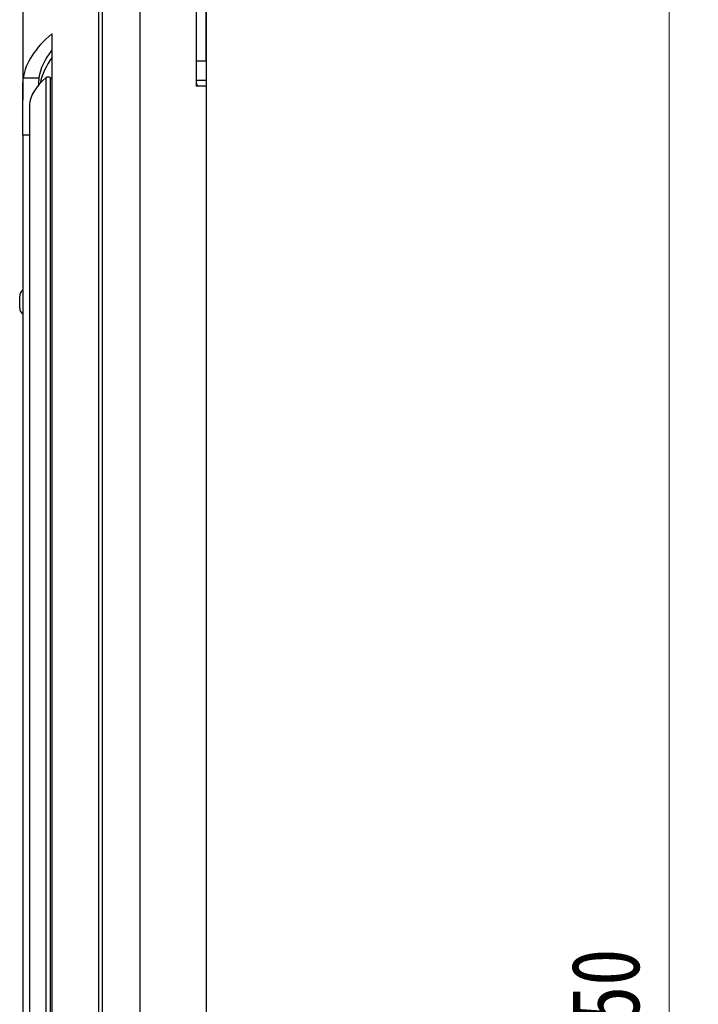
# Model space of a CAD drawing. Header units: millimetres. Extents: x 25 to 1935, y 715 to 2336.
# Tile 183 of 252: x 1524 to 1559, y 964 to 1014. Entities that reach past the tile are written whole.
import ezdxf

# ---------------------------------------------------------------- set-up
doc = ezdxf.new("R2010")
doc.units = ezdxf.units.MM
doc.header["$LTSCALE"] = 2
doc.layers.get('0').update_dxf_attribs({"color": 2})
doc.styles.add('FS2312', font='simsun.ttf', dxfattribs={"width": 0.8})
doc.dimstyles.new('STANDARD$0', dxfattribs={"dimtxt": 3.5, "dimasz": 3, "dimexe": 1.5, "dimexo": 0.5, "dimgap": 1.5, "dimtad": 1, "dimdec": 1, "dimlfac": 5, "dimdsep": 46, "dimtxsty": 'FS2312', "dimblk1": 'OPEN', "dimblk2": 'OPEN', "dimsah": 1, "dimcen": 0, "dimclrd": 4, "dimclre": 4, "dimclrt": 4, "dimadec": 0, "dimazin": 0, "dimtfac": 1, "dimtdec": 1, "dimtmove": 1, "dimatfit": 0, "dimldrblk": 'OPEN', "dimfxl": 1, "dimtolj": 1, "dimtzin": 0, "dimlwd": 18, "dimlwe": 18, "dimarcsym": 1})

# ---------------------------------------------------------------- blocks, each defined once
blk = doc.blocks.new('_OPEN')
at = {"color": 0}
for p, q in [((-0.966, 0.259), (0, 0)), ((0, 0), (-1, 0)), ((0, 0), (-0.966, -0.259))]:
    blk.add_line(p, q, dxfattribs=at)
blk = doc.blocks.new('*D54')
at = {"color": 4, "lineweight": 18, "transparency": 16777216}
for p, q in [((1534.591, 1048.92), (1559.043, 1048.92)), ((1557.543, 1045.92), (1557.543, 881.92)), ((1534.591, 878.92), (1559.043, 878.92))]:
    blk.add_line(p, q, dxfattribs=at)
at = {"layer": 'Defpoints', "color": 0, "transparency": 16777216}
for p in [(1534.091, 1048.92), (1534.091, 878.92), (1557.543, 878.92)]:
    blk.add_point(p, dxfattribs=at)
at = {"color": 4, "lineweight": 18, "transparency": 16777216, "xscale": 3, "yscale": 3, "zscale": 3}
for p, rotation in [((1557.543, 1048.92), 90), ((1557.543, 878.92), 270)]:
    blk.add_blockref('_OPEN', p, dxfattribs=dict(at, rotation=rotation))
at = {"color": 4, "transparency": 16777216, "insert": (1554.293, 963.92), "char_height": 3.5, "attachment_point": 5, "rotation": 90, "style": 'FS2312'}
blk.add_mtext('\\A1;850', dxfattribs=at)

msp = doc.modelspace()

# ---------------------------------------------------------------- linework, layer by layer
at = {"color": 2, "linetype": 'Continuous', "lineweight": 30}
for p, q in [((1530.391, 1050.951), (1530.391, 876.89)), ((1533.291, 1033.587), (1533.291, 1011.02)), ((1528.287, 908.482), (1528.287, 1019.358)), ((1528.459, 1019.289), (1528.459, 908.552)), ((1533.791, 1016.412), (1533.791, 1011.32)), ((1533.791, 1012.32), (1533.791, 1015.32)), ((1524.391, 1015.157), (1524.391, 1010.303)), ((1525.886, 1013.709), (1525.886, 914.132)), ((1533.291, 1012.32), (1533.791, 1012.32)), ((1524.415, 1011.457), (1525.215, 1011.443)), ((1525.594, 916.374), (1525.594, 1011.467)), ((1525.79, 1011.468), (1525.79, 916.373)), ((1525.79, 1011.468), (1525.886, 1011.395)), ((1533.791, 1011.32), (1533.291, 1011.32)), ((1533.691, 1011.317), (1533.691, 1011.32)), ((1533.791, 1011.317), (1533.691, 1011.317)), ((1533.791, 1011.32), (1533.791, 916.32)), ((1533.791, 1011.02), (1533.291, 1011.02)), ((1533.791, 1011.02), (1533.791, 916.82)), ((1524.391, 1008.503), (1524.391, 1010.303)), ((1524.729, 1010.06), (1524.727, 1010.021)), ((1524.727, 1010.021), (1524.727, 917.82)), ((1524.729, 1010.06), (1524.729, 917.781)), ((1524.391, 1008.503), (1524.391, 919.338)), ((1524.727, 1008.503), (1524.391, 1008.503)), ((1524.231, 999.647), (1524.231, 1000.247))]:
    msp.add_line(p, q, dxfattribs=at)
for centre, radius, start, end in [((1533.491, 1011.188), 0.2, 180, 237.0452), ((1524.631, 1000.247), 0.4, 126.8699, 180), ((1524.631, 999.647), 0.4, 180, 233.1301)]:
    msp.add_arc(centre, radius, start, end, dxfattribs=at)
for centre, major_axis, ratio, start_param, end_param in [((1598.391, 1009.815), (74, -1.354), 0.17627, 2.943459, 3.119421), ((1598.391, 1009.815), (73.2, -1.339), 0.17627, 3.008457, 3.11911), ((1526.068, 1012.846), (0.2, -0.004), 0.17627, 2.723721, 3.008457), ((1615.211, 1010.562), (90, 0), 0.176327, 3.018846, 3.103603), ((1565.726, 1010.235), (41, 0.26), 0.176213, 2.934318, 3.12969), ((1525.692, 1011.464), (0.1, 0.0006), 0.176213, 0.225774, 2.934318)]:
    msp.add_ellipse(centre, major_axis=major_axis, ratio=ratio, start_param=start_param, end_param=end_param, dxfattribs=at)
for points, knots in [([(1524.391, 1010.303), (1524.391, 1010.455), (1524.391, 1010.594), (1524.392, 1010.783), (1524.393, 1010.843), (1524.394, 1010.956), (1524.395, 1011.01), (1524.397, 1011.158), (1524.4, 1011.24), (1524.404, 1011.34), (1524.406, 1011.37), (1524.41, 1011.42), (1524.412, 1011.441), (1524.415, 1011.457)], [0, 0, 0, 0, 0.25, 0.25, 0.375, 0.375, 0.5, 0.5, 0.75, 0.75, 0.875, 0.875, 1, 1, 1, 1]), ([(1525.215, 1011.443), (1525.211, 1011.406), (1525.204, 1011.33), (1525.198, 1011.184), (1525.196, 1011.065), (1525.196, 1011.043)], [0, 0, 0, 0, 0.4419126, 0.8966106, 1, 1, 1, 1])]:
    msp.add_open_spline(points, degree=3, knots=knots, dxfattribs=at)

# ---------------------------------------------------------------- dimensions: what is measured, and where the dimension line sits
dim = msp.add_linear_dim(base=(1557.543, 878.92), p1=(1534.091, 1048.92), p2=(1534.091, 878.92), angle=90, dimstyle='STANDARD$0')
dim.commit()
dim.dimension.update_dxf_attribs({"geometry": '*D54', "text_midpoint": (1554.293, 963.92)})

doc.saveas('drawing.dxf')
